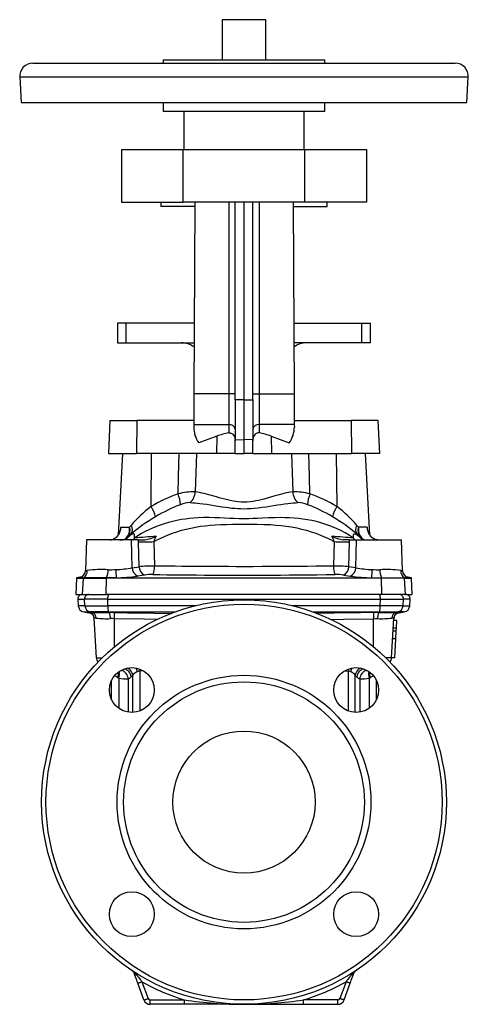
# Model space of a CAD drawing. Extents: x -14 to 602, y -33 to 702.
# Tile 4 of 4: x 397 to 602, y 252 to 702. Entities that reach past the tile are written whole.
import ezdxf

# ---------------------------------------------------------------- set-up
doc = ezdxf.new("R2010")
doc.units = 0
doc.layers.get('0').update_dxf_attribs({"linetype": 'CONTINUOUS'})

msp = doc.modelspace()

# ---------------------------------------------------------------- linework, layer by layer
at = {"color": 7, "linetype": 'CONTINUOUS'}
for p, q in [((489.97, 702.3), (489.97, 683.9)), ((509.97, 702.3), (489.97, 702.3)), ((509.97, 683.9), (509.97, 702.3)), ((403.47, 682.4), (482.74, 682.4)), ((462.97, 683.9), (462.97, 682.4)), ((462.97, 683.9), (536.37, 683.9)), ((482.74, 682.4), (596.47, 682.4)), ((536.37, 683.9), (536.97, 683.9)), ((536.97, 682.4), (536.97, 683.9)), ((397.47, 676.09), (398.09, 664.4)), ((397.47, 676.09), (481.67, 676.09)), ((481.67, 676.09), (602.46, 676.09)), ((601.84, 664.4), (602.46, 676.09)), ((398.09, 664.4), (481.78, 664.4)), ((462.97, 664.4), (462.97, 660.4)), ((481.78, 664.4), (601.84, 664.4)), ((536.97, 660.4), (536.97, 664.4)), ((462.97, 660.4), (536.37, 660.4)), ((472.47, 660.4), (472.47, 642.9)), ((527.47, 642.9), (527.47, 660.4)), ((536.37, 660.4), (536.97, 660.4)), ((443.97, 642.9), (443.97, 618.9)), ((443.97, 642.9), (472.21, 642.9)), ((472.21, 618.9), (472.21, 642.9)), ((472.21, 642.9), (527.72, 642.9)), ((527.72, 618.9), (527.72, 642.9)), ((527.72, 642.9), (555.97, 642.9)), ((555.97, 642.9), (555.97, 618.9)), ((443.97, 618.9), (472.21, 618.9)), ((461.97, 618.9), (461.97, 616.9)), ((527.72, 618.9), (472.21, 618.9)), ((477.47, 618.9), (477.04, 531.2)), ((492.97, 618.9), (492.97, 531.2)), ((495.97, 528.42), (495.97, 618.9)), ((499.97, 528.34), (499.97, 618.9)), ((503.97, 528.42), (503.97, 618.9)), ((506.97, 618.9), (506.97, 531.2)), ((522.47, 618.9), (522.89, 531.2)), ((555.97, 618.9), (527.72, 618.9)), ((537.97, 616.9), (537.97, 618.9)), ((477.46, 616.9), (461.97, 616.9)), ((522.47, 616.9), (537.97, 616.9)), ((442.22, 563.46), (442.22, 554.46)), ((446.05, 563.46), (442.22, 563.46)), ((477.2, 563.46), (446.05, 563.46)), ((446.05, 554.46), (446.05, 563.46)), ((522.73, 563.46), (553.88, 563.46)), ((553.88, 563.46), (557.72, 563.46)), ((553.88, 554.46), (553.88, 563.46)), ((557.72, 554.46), (557.72, 563.46)), ((442.22, 554.46), (446.05, 554.46)), ((446.05, 554.46), (477.15, 554.46)), ((553.88, 554.46), (522.78, 554.46)), ((557.72, 554.46), (553.88, 554.46)), ((492.97, 531.2), (477.04, 531.2)), ((495.97, 531.2), (492.97, 531.2)), ((492.97, 531.2), (492.97, 517.06)), ((495.97, 528.42), (495.97, 510.24)), ((499.97, 528.34), (495.97, 528.42)), ((499.97, 528.34), (503.97, 528.42)), ((499.97, 510.16), (499.97, 528.34)), ((503.97, 531.2), (506.97, 531.2)), ((503.97, 528.42), (503.97, 510.24)), ((506.97, 531.2), (506.97, 517.06)), ((506.97, 531.2), (522.89, 531.2)), ((438.62, 518.9), (437.97, 503.9)), ((438.62, 518.9), (451.06, 518.9)), ((451.06, 518.9), (450.82, 503.9)), ((476.98, 518.9), (451.06, 518.9)), ((522.95, 518.9), (548.87, 518.9)), ((561.31, 518.9), (548.87, 518.9)), ((548.87, 518.9), (549.11, 503.9)), ((561.97, 503.9), (561.31, 518.9)), ((476.97, 517.06), (476.97, 515.96)), ((476.97, 517.06), (492.97, 517.06)), ((492.97, 517.06), (492.97, 513.29)), ((522.96, 517.06), (506.97, 517.06)), ((506.97, 517.06), (506.97, 513.29)), ((522.96, 517.06), (522.97, 515.96)), ((487.59, 511.79), (479.32, 508.77)), ((487.59, 511.79), (487.47, 503.9)), ((495.97, 503.9), (495.97, 510.24)), ((495.97, 510.24), (499.97, 510.16)), ((503.97, 510.24), (499.97, 510.16)), ((499.97, 503.9), (499.97, 510.16)), ((503.97, 503.9), (503.97, 510.24)), ((512.34, 511.79), (520.61, 508.77)), ((512.34, 511.79), (512.47, 503.9)), ((437.97, 503.9), (450.82, 503.9)), ((444.47, 503.9), (442.51, 466.53)), ((487.47, 503.9), (450.82, 503.9)), ((457.47, 479.56), (457.69, 503.9)), ((478.19, 503.9), (477.68, 486.3)), ((495.97, 503.9), (487.47, 503.9)), ((495.97, 503.9), (499.97, 503.9)), ((503.97, 503.9), (499.97, 503.9)), ((503.97, 503.9), (512.47, 503.9)), ((512.47, 503.9), (549.11, 503.9)), ((521.74, 503.9), (522.25, 486.3)), ((542.47, 479.56), (542.24, 503.9)), ((561.97, 503.9), (549.11, 503.9)), ((557.42, 466.53), (555.47, 503.9)), ((443.71, 470.09), (447.62, 470.09)), ((447.62, 470.09), (448.34, 470.99)), ((552.31, 470.09), (551.59, 470.99)), ((556.22, 470.09), (552.31, 470.09)), ((427.97, 464.4), (427.47, 450.29)), ((448.61, 464.4), (427.97, 464.4)), ((445.33, 464.48), (445.15, 464.46)), ((446.36, 465.02), (446.34, 464.99)), ((451.68, 464.4), (448.61, 464.4)), ((448.87, 451.61), (448.61, 464.4)), ((449.86, 465.17), (449.85, 465.12)), ((451.68, 464.4), (454.61, 464.4)), ((451.68, 463.38), (451.68, 464.4)), ((548.25, 464.4), (545.32, 464.4)), ((548.25, 464.4), (551.32, 464.4)), ((548.25, 463.38), (548.25, 464.4)), ((550.07, 465.17), (550.08, 465.12)), ((551.06, 451.61), (551.32, 464.4)), ((551.32, 464.4), (571.97, 464.4)), ((553.57, 465.02), (553.59, 464.99)), ((554.6, 464.48), (554.78, 464.46)), ((572.46, 450.29), (571.97, 464.4)), ((451.99, 452.08), (451.68, 463.38)), ((458.76, 463.54), (459.05, 452.39)), ((541.17, 463.54), (540.88, 452.39)), ((547.94, 452.08), (548.25, 463.38)), ((448.87, 451.61), (451.99, 452.08)), ((551.06, 451.61), (547.94, 452.08)), ((423.48, 446.9), (423.09, 439.4)), ((425.93, 447.4), (423.48, 446.97)), ((423.48, 446.97), (423.48, 446.9)), ((424.82, 446.97), (423.48, 446.97)), ((423.48, 446.9), (426.59, 446.9)), ((426.59, 446.97), (424.82, 446.97)), ((425.13, 447.04), (425.16, 447.05)), ((426.2, 439.4), (426.59, 446.9)), ((437.07, 446.97), (426.59, 446.97)), ((426.59, 446.97), (426.59, 446.9)), ((426.59, 446.9), (437.07, 446.9)), ((437, 439.4), (437.07, 446.9)), ((441.62, 446.97), (437.07, 446.97)), ((437.07, 446.97), (437.07, 446.9)), ((562.86, 446.9), (437.07, 446.9)), ((441.62, 446.97), (558.31, 446.97)), ((454.43, 448.28), (451.31, 447.81)), ((545.5, 448.28), (548.62, 447.81)), ((558.31, 446.97), (562.86, 446.97)), ((562.86, 446.97), (573.35, 446.97)), ((562.86, 446.97), (562.86, 446.9)), ((573.35, 446.9), (562.86, 446.9)), ((562.93, 439.4), (562.86, 446.9)), ((573.35, 446.97), (575.11, 446.97)), ((573.35, 446.97), (573.35, 446.9)), ((573.35, 446.9), (576.45, 446.9)), ((573.73, 439.4), (573.35, 446.9)), ((576.45, 446.97), (574.01, 447.4)), ((574.8, 447.04), (574.77, 447.05)), ((576.45, 446.97), (575.11, 446.97)), ((576.45, 446.9), (576.45, 446.97)), ((576.84, 439.4), (576.45, 446.9)), ((423.09, 439.4), (426.2, 439.4)), ((424.08, 437.3), (424.24, 434.22)), ((424.08, 437.3), (427.09, 437.3)), ((426.2, 439.4), (437, 439.4)), ((437.67, 437.3), (427.09, 437.3)), ((427.25, 434.22), (427.09, 437.3)), ((562.93, 439.4), (437, 439.4)), ((437.67, 437.3), (562.27, 437.3)), ((437.69, 434.22), (437.67, 437.3)), ((562.24, 434.22), (562.27, 437.3)), ((562.27, 437.3), (572.84, 437.3)), ((573.73, 439.4), (562.93, 439.4)), ((572.68, 434.22), (572.84, 437.3)), ((575.85, 437.3), (572.84, 437.3)), ((573.73, 439.4), (576.84, 439.4)), ((575.69, 434.22), (575.85, 437.3)), ((427.25, 434.22), (424.24, 434.22)), ((427.25, 434.22), (437.69, 434.22)), ((477.83, 434.22), (437.69, 434.22)), ((562.24, 434.22), (522.1, 434.22)), ((572.68, 434.22), (562.24, 434.22)), ((572.68, 434.22), (575.69, 434.22)), ((426.71, 431.42), (429.08, 431)), ((426.71, 431.42), (429.68, 431.42)), ((438.09, 431.42), (429.68, 431.42)), ((430.18, 431.33), (429.68, 431.42)), ((432.49, 410.39), (431.53, 428.56)), ((438.09, 431.42), (468.59, 431.42)), ((438.36, 431.12), (438.09, 431.42)), ((440.74, 415.45), (440.72, 428.3)), ((531.34, 431.42), (561.84, 431.42)), ((559.19, 415.45), (559.21, 428.3)), ((561.57, 431.12), (561.84, 431.42)), ((561.84, 431.42), (570.25, 431.42)), ((567.44, 410.39), (568.4, 428.56)), ((569.75, 431.33), (570.25, 431.42)), ((573.22, 431.42), (570.25, 431.42)), ((570.85, 431), (573.22, 431.42)), ((569.66, 423.95), (568.16, 423.95)), ((569.84, 427.51), (568.34, 427.51)), ((569.58, 422.58), (569.66, 423.95)), ((569.66, 423.95), (569.84, 427.51)), ((569.4, 419.16), (567.9, 419.16)), ((569.58, 422.58), (568.08, 422.58)), ((568.94, 410.39), (569.4, 419.16)), ((569.4, 419.16), (569.58, 422.58)), ((432.49, 410.39), (435.14, 410.39)), ((567.44, 410.39), (564.79, 410.39)), ((568.94, 410.39), (567.44, 410.39)), ((442.75, 401.05), (442.33, 401.3)), ((442.75, 401.05), (442.75, 387.32)), ((449.14, 402.37), (448.45, 401.68)), ((449.14, 385.43), (449.14, 402.37)), ((453.87, 404.51), (452.33, 404.32)), ((452.33, 404.32), (452.33, 386.08)), ((546.06, 404.51), (547.6, 404.32)), ((547.6, 404.32), (547.6, 386.08)), ((550.79, 385.43), (550.79, 402.37)), ((550.79, 402.37), (551.48, 401.68)), ((557.18, 401.05), (557.6, 401.3)), ((557.18, 401.05), (557.18, 387.32)), ((439.47, 391.22), (439.47, 400.12)), ((447.04, 400.77), (447.04, 385.55)), ((552.89, 400.77), (552.89, 385.55)), ((560.47, 391.22), (560.47, 400.12)), ((454.25, 253.88), (451.47, 261.52)), ((453.34, 262.2), (456.13, 254.56)), ((546.59, 262.2), (543.8, 254.56)), ((545.68, 253.88), (548.47, 261.52)), ((457.07, 253.9), (472.76, 253.9)), ((457.07, 251.9), (457.07, 253.9)), ((472.76, 251.9), (472.76, 253.9)), ((527.17, 251.9), (527.17, 253.9)), ((542.86, 253.9), (527.17, 253.9)), ((542.86, 251.9), (542.86, 253.9)), ((472.76, 251.9), (457.07, 251.9)), ((499.97, 251.9), (472.76, 251.9)), ((499.97, 251.9), (527.17, 251.9)), ((527.17, 251.9), (542.86, 251.9))]:
    msp.add_line(p, q, dxfattribs=at)
for points in [[(477.04, 531.2), (477.04, 530.45), (477.03, 529.71), (477.03, 528.96), (477.02, 528.22), (477.02, 527.48), (477.02, 526.75), (477.01, 526.03), (477.01, 525.31), (477.01, 524.6), (477, 523.9), (477, 523.2), (477, 522.52), (476.99, 521.86), (476.99, 521.2), (476.99, 520.56), (476.98, 519.94), (476.98, 519.33), (476.98, 518.73), (476.98, 518.16), (476.97, 517.6), (476.97, 517.06)], [(522.89, 531.2), (522.89, 530.45), (522.9, 529.71), (522.9, 528.96), (522.91, 528.22), (522.91, 527.48), (522.91, 526.75), (522.92, 526.03), (522.92, 525.31), (522.92, 524.6), (522.93, 523.9), (522.93, 523.2), (522.93, 522.52), (522.94, 521.86), (522.94, 521.2), (522.94, 520.56), (522.95, 519.94), (522.95, 519.33), (522.95, 518.73), (522.95, 518.16), (522.96, 517.6), (522.96, 517.06)], [(492.97, 513.29), (493.31, 513.33), (493.67, 513.31), (494.01, 513.23), (494.34, 513.08), (494.63, 512.9), (494.9, 512.66), (495.23, 512.27), (495.5, 511.81), (495.65, 511.48), (495.76, 511.14), (495.85, 510.78), (495.92, 510.41), (495.97, 509.69)], [(506.97, 513.29), (506.62, 513.33), (506.26, 513.31), (505.92, 513.23), (505.59, 513.08), (505.3, 512.9), (505.03, 512.66), (504.7, 512.27), (504.43, 511.81), (504.28, 511.48), (504.17, 511.14), (504.08, 510.78), (504.01, 510.41), (503.97, 509.69)], [(469.81, 485.42), (470.01, 493.37), (470.27, 503.9)], [(530.12, 485.42), (529.92, 493.37), (529.66, 503.9)], [(522.25, 486.3), (521.29, 486.17), (520.29, 486), (519.27, 485.8), (518.22, 485.56), (517.11, 485.28), (515.97, 484.98), (514.8, 484.65), (513.62, 484.31), (512.13, 483.87), (510.61, 483.43), (509.05, 483.01), (507.84, 482.69), (506.6, 482.4), (505.35, 482.14), (504.08, 481.93), (502.72, 481.75), (501.35, 481.65), (499.97, 481.61), (498.73, 481.64), (497.49, 481.73), (496.27, 481.87), (494.97, 482.07), (493.68, 482.33), (492.41, 482.62), (491.16, 482.93), (489.89, 483.27), (488.64, 483.63), (487.41, 483.99), (486.2, 484.34), (485.07, 484.67), (483.96, 484.98), (482.87, 485.27), (481.8, 485.54), (480.73, 485.78), (479.68, 486), (478.67, 486.17), (477.68, 486.3)], [(475.33, 481.41), (475.53, 481.41), (476.56, 481.36), (477.61, 481.29), (478.7, 481.19), (479.81, 481.06), (481.36, 480.86), (482.96, 480.62), (484.58, 480.37), (486.36, 480.07), (488.18, 479.78), (490.02, 479.49), (491.44, 479.28), (492.88, 479.09), (494.33, 478.92), (495.79, 478.79), (497.18, 478.69), (498.57, 478.63), (499.97, 478.61), (501.52, 478.64), (503.07, 478.71), (504.61, 478.83), (506.43, 479.01), (508.23, 479.24), (510.02, 479.5), (511.78, 479.78), (513.52, 480.07), (515.23, 480.35), (516.87, 480.61), (518.48, 480.85), (520.05, 481.05), (521.23, 481.19), (522.39, 481.29), (523.51, 481.37), (524.6, 481.41)], [(550.07, 465.17), (548.19, 466.39), (546.26, 467.52), (544.27, 468.57), (542.49, 469.42), (540.66, 470.21), (538.81, 470.93), (536.93, 471.58), (535.02, 472.17), (533.03, 472.7), (531.01, 473.16), (528.97, 473.55), (526.92, 473.87), (524.85, 474.13), (522.82, 474.31), (520.78, 474.44), (518.74, 474.51), (516.69, 474.53), (513.96, 474.5), (511.22, 474.4), (508.48, 474.27), (506.35, 474.17), (504.22, 474.08), (502.1, 474.01), (499.97, 473.99), (497.73, 474.02), (495.5, 474.09), (493.27, 474.18), (491.04, 474.29), (488.82, 474.4), (486.59, 474.48), (484.02, 474.53), (481.45, 474.52), (478.89, 474.43), (476.97, 474.3), (475.06, 474.13), (473.16, 473.89), (471.27, 473.61), (469.31, 473.24), (467.35, 472.81), (465.42, 472.31), (463.51, 471.75), (461.72, 471.15), (459.95, 470.48), (458.21, 469.76), (456.5, 468.98), (454.79, 468.12), (453.11, 467.2), (451.46, 466.21), (449.86, 465.17)], [(458.76, 463.54), (460.34, 464.39), (461.95, 465.19), (463.59, 465.94), (465.25, 466.63), (467.27, 467.41), (469.33, 468.1), (471.41, 468.73), (473.52, 469.29), (475.64, 469.77), (477.84, 470.2), (480.05, 470.55), (482.28, 470.84), (484.52, 471.07), (486.77, 471.24), (489.4, 471.38), (492.04, 471.46), (494.68, 471.51), (497.32, 471.52), (499.97, 471.52), (502.98, 471.52), (506, 471.5), (509.01, 471.43), (512.02, 471.31), (514.45, 471.15), (516.88, 470.93), (519.29, 470.63), (521.69, 470.27), (524.08, 469.82), (526.29, 469.32), (528.48, 468.74), (530.64, 468.09), (532.78, 467.36), (534.94, 466.53), (537.06, 465.62), (539.14, 464.62), (541.17, 463.54)], [(438.83, 464.4), (439.35, 464.44), (439.87, 464.55)], [(449.86, 465.17), (449.93, 465.7), (449.97, 466.16), (449.96, 466.43), (449.92, 466.66), (449.86, 466.85), (449.76, 466.99), (449.6, 467.1), (449.4, 467.13), (449.16, 467.1), (448.92, 467.01), (448.66, 466.88), (448.38, 466.71), (448.05, 466.48), (447.7, 466.21), (447.34, 465.91), (446.97, 465.58), (446.65, 465.29), (446.34, 464.99)], [(449.37, 464.4), (449.46, 464.42), (449.54, 464.45), (449.61, 464.52), (449.68, 464.6), (449.77, 464.79), (449.83, 465.04), (449.85, 465.12)], [(550.07, 465.17), (550, 465.7), (549.97, 466.16), (549.98, 466.43), (550.01, 466.66), (550.08, 466.85), (550.17, 466.99), (550.33, 467.1), (550.53, 467.13), (550.77, 467.1), (551.01, 467.01), (551.27, 466.88), (551.55, 466.71), (551.88, 466.48), (552.23, 466.21), (552.59, 465.91), (552.97, 465.58), (553.28, 465.29), (553.59, 464.99)], [(550.56, 464.4), (550.47, 464.42), (550.39, 464.45), (550.32, 464.52), (550.25, 464.6), (550.17, 464.79), (550.1, 465.04), (550.08, 465.12)], [(561.1, 464.4), (560.58, 464.44), (560.06, 464.55)], [(540.88, 452.39), (536.86, 452.33), (532.82, 452.28), (528.76, 452.24), (524.7, 452.2), (520.63, 452.16), (516.51, 452.14), (512.38, 452.12), (508.24, 452.1), (504.1, 452.09), (499.97, 452.09), (496.42, 452.09), (492.88, 452.1), (489.33, 452.11), (485.79, 452.12), (482.24, 452.14), (478.7, 452.17), (475.16, 452.2), (471.62, 452.23), (468.47, 452.27), (465.32, 452.3), (462.18, 452.34), (459.05, 452.39)], [(424.82, 446.97), (425.1, 447.04), (425.27, 447.08)], [(424.82, 446.97), (425.12, 447.04), (425.13, 447.04)], [(427.48, 450.29), (427.48, 450.24), (427.5, 450.19), (427.56, 450.15), (427.64, 450.12), (427.73, 450.12), (427.85, 450.14), (427.99, 450.17), (428.15, 450.22), (428.35, 450.29)], [(458.34, 448.52), (461.53, 448.47), (464.72, 448.43), (467.92, 448.4), (471.13, 448.36), (474.71, 448.33), (478.29, 448.3), (481.88, 448.27), (485.48, 448.25), (489.1, 448.24), (492.72, 448.23), (496.34, 448.22), (499.97, 448.22), (504.13, 448.22), (508.3, 448.23), (512.47, 448.25), (516.63, 448.27), (520.78, 448.29), (524.96, 448.33), (529.14, 448.37), (533.3, 448.41), (537.45, 448.46), (541.59, 448.52)], [(572.46, 450.29), (572.46, 450.24), (572.43, 450.19), (572.38, 450.15), (572.3, 450.12), (572.2, 450.12), (572.08, 450.14), (571.94, 450.17), (571.78, 450.22), (571.58, 450.29)], [(575.11, 446.97), (574.83, 447.04), (574.67, 447.08)], [(575.11, 446.97), (574.81, 447.04), (574.8, 447.04)], [(429.05, 431.36), (429.06, 431.21), (429.07, 431.12), (429.07, 431.05), (429.08, 431.01), (429.08, 431)], [(440.72, 428.3), (439.82, 428.32), (438.93, 428.32)], [(440.72, 431.1), (446.72, 430.97), (458.71, 430.76), (466.61, 430.67)], [(460.28, 427.95), (454.29, 428.04), (440.72, 428.3)], [(559.21, 431.1), (553.21, 430.97), (541.22, 430.76), (533.31, 430.67)], [(539.63, 427.95), (545.64, 428.04), (559.21, 428.3)], [(559.21, 428.3), (560.11, 428.32), (561, 428.32)], [(570.88, 431.36), (570.87, 431.21), (570.86, 431.12), (570.86, 431.05), (570.85, 431.01), (570.85, 431)], [(442.33, 401.3), (442.03, 401.48), (441.75, 401.67), (441.47, 401.84), (441.21, 402), (440.97, 402.16), (440.83, 402.24)], [(557.6, 401.3), (557.9, 401.48), (558.18, 401.67), (558.46, 401.84), (558.72, 402), (558.96, 402.16), (559.1, 402.24)], [(451.47, 261.52), (451.2, 262.26), (450.93, 262.99), (450.66, 263.74), (450.39, 264.47), (450.25, 264.85), (450.12, 265.22), (449.98, 265.59), (449.86, 265.94)], [(548.47, 261.52), (548.73, 262.26), (549, 262.99), (549.27, 263.74), (549.54, 264.47), (549.68, 264.85), (549.81, 265.22), (549.95, 265.59), (550.07, 265.94)], [(450.95, 265.36), (451.35, 264.83), (451.75, 264.29), (452.14, 263.78), (452.54, 263.26), (452.94, 262.73), (453.34, 262.2)], [(451.47, 261.52), (451.48, 261.52), (451.52, 261.54), (451.59, 261.56), (451.68, 261.6), (451.8, 261.64), (451.94, 261.69), (452.1, 261.75), (452.28, 261.82), (452.47, 261.89), (452.68, 261.96), (452.89, 262.04), (453.12, 262.12), (453.34, 262.2)], [(548.98, 265.36), (548.58, 264.83), (548.18, 264.29), (547.79, 263.78), (547.39, 263.26), (546.99, 262.73), (546.59, 262.2)], [(548.47, 261.52), (548.45, 261.52), (548.41, 261.54), (548.34, 261.56), (548.25, 261.6), (548.13, 261.64), (547.99, 261.69), (547.83, 261.75), (547.65, 261.82), (547.46, 261.89), (547.25, 261.96), (547.04, 262.04), (546.81, 262.12), (546.59, 262.2)], [(454.25, 253.88), (454.26, 253.88), (454.3, 253.9), (454.37, 253.92), (454.46, 253.96), (454.58, 254), (454.72, 254.05), (454.88, 254.11), (455.06, 254.17), (455.25, 254.24), (455.46, 254.32), (455.68, 254.4), (455.9, 254.48), (456.13, 254.56)], [(545.68, 253.88), (545.67, 253.88), (545.63, 253.9), (545.56, 253.92), (545.47, 253.96), (545.35, 254), (545.21, 254.05), (545.05, 254.11), (544.87, 254.17), (544.68, 254.24), (544.47, 254.32), (544.25, 254.4), (544.03, 254.48), (543.8, 254.56)]]:
    msp.add_lwpolyline(points, dxfattribs=at)
for centre, radius in [((499.97, 344.4), 92.5), ((499.97, 344.4), 90.5), ((448.7, 395.67), 10.25), ((551.23, 395.67), 10.25), ((499.97, 344.4), 58), ((499.97, 344.4), 55), ((499.97, 344.4), 32.5), ((448.7, 293.14), 10.25), ((551.23, 293.14), 10.25)]:
    msp.add_circle(centre, radius, dxfattribs=at)
for centre, radius, start, end in [((403.47, 676.4), 6, 90, 183), ((596.47, 676.4), 6, 357, 90), ((471.35, 544.46), 10, 54.5663, 90), ((528.58, 544.46), 10, 90, 125.4337), ((488.97, 515.9), 12, 179.7219, 216.4899), ((493.33, 514.4), 2.69, 11.6284, 97.8429), ((506.6, 514.4), 2.69, 82.1571, 168.3716), ((510.97, 515.9), 12, 323.5101, 0.2781), ((499.97, 477.9), 36.08, 101.1904, 110.0663), ((499.96, 477.9), 36.08, 69.9337, 78.8096), ((495.06, 416.35), 73.55, 110.08, 120.7399), ((477.28, 454.17), 32.13, 89.281, 103.4485), ((453.95, 479.07), 17.08, 4.6446, 21.8314), ((470.67, 486.67), 7.02, 311.5134, 357.0083), ((529.26, 486.67), 7.02, 182.9917, 228.4866), ((522.65, 454.17), 32.13, 76.5515, 90.719), ((545.98, 479.07), 17.08, 158.1686, 175.3554), ((504.87, 416.35), 73.55, 59.2601, 69.92), ((495.91, 429.5), 63.12, 127.5234, 138.9082), ((443.27, 470.37), 16.92, 15.6739, 32.9284), ((495.37, 415.4), 69.48, 110.5559, 121.0319), ((475.81, 468.86), 12.56, 92.1862, 112.6148), ((524.13, 468.86), 12.56, 67.3852, 87.8138), ((504.56, 415.4), 69.48, 58.9681, 69.4441), ((556.66, 470.37), 16.92, 147.0716, 164.3261), ((504.02, 429.5), 63.12, 41.0918, 52.4766), ((495.68, 412.55), 72.09, 120.0788, 131.0741), ((504.25, 412.55), 72.09, 48.9259, 59.9212), ((437.79, 470.09), 5.92, 290.5959, 359.9971), ((441.66, 469.22), 6.02, 317.9428, 8.2753), ((443.09, 468.49), 4.81, 321.4845, 19.4149), ((445.4, 468.96), 3.57, 324.7807, 34.6215), ((554.53, 468.96), 3.57, 145.3785, 215.2193), ((556.84, 468.49), 4.81, 160.5851, 218.5155), ((558.27, 469.22), 6.02, 171.7247, 222.0572), ((562.14, 470.09), 5.92, 180.0029, 249.4041), ((442.47, 519.07), 54.67, 270.7088, 272.8141), ((443.16, 468.19), 4.22, 298.1449, 314.7825), ((444.98, 466.41), 1.96, 280.2458, 314.8259), ((445.06, 466.28), 1.82, 278.5258, 314.7688), ((446.07, 466.32), 1.13, 273.1585, 313.321), ((499.97, 411.14), 76, 132.8088, 134.8538), ((495.13, 13.57), 453.82, 94.4692, 95.7261), ((452.78, 479.38), 15.09, 276.9653, 297.5921), ((473.18, 459.11), 15.08, 152.7964, 162.9336), ((547.15, 479.38), 15.09, 242.4079, 263.0347), ((504.8, 13.57), 453.82, 84.2739, 85.5308), ((526.75, 459.11), 15.08, 17.0664, 27.2036), ((499.97, 411.14), 76, 45.1462, 47.1912), ((553.86, 466.32), 1.13, 226.679, 266.8415), ((554.95, 466.41), 1.96, 225.1741, 259.7542), ((554.87, 466.28), 1.82, 225.2312, 261.4742), ((556.77, 468.19), 4.22, 225.2175, 241.8551), ((557.47, 519.07), 54.67, 267.1859, 269.2912), ((447.61, 806.49), 343.13, 270.6796, 271.8619), ((552.32, 806.49), 343.13, 268.1381, 269.3204), ((435.03, 406.33), 44.46, 86.3945, 98.6466), ((430.44, 450.26), 7.4, 333.6304, 3.4484), ((438.58, 505.21), 54.51, 269.2058, 272.941), ((439.38, 502.5), 51.77, 272.2169, 280.5642), ((484.9, 451.56), 43.53, 181.0318, 186.0447), ((453.08, 451.64), 4.21, 180.3309, 245.1699), ((459.4, 362.5), 89.89, 90.2245, 94.7299), ((456.2, 452.1), 4.21, 180.2895, 245.0964), ((451.3, 451.81), 7.78, 334.9764, 4.2742), ((548.64, 451.81), 7.78, 175.7258, 205.0236), ((540.53, 362.5), 89.89, 85.2701, 89.7755), ((543.73, 452.1), 4.21, 294.9036, 359.7105), ((546.85, 451.64), 4.21, 294.8301, 359.6691), ((560.55, 502.5), 51.77, 259.4358, 267.7831), ((515.03, 451.56), 43.53, 353.9553, 358.9682), ((561.35, 505.21), 54.51, 267.059, 270.7942), ((569.49, 450.26), 7.4, 176.5516, 206.3696), ((564.9, 406.33), 44.46, 81.3534, 93.6055), ((424.08, 450.26), 3.39, 288.4461, 0.3935), ((424.48, 450.22), 3.87, 302.9572, 1.0336), ((439.16, 531.86), 84.92, 271.6576, 278.2284), ((457.87, 423.69), 24.83, 88.9185, 97.9738), ((542.06, 423.69), 24.83, 82.0262, 91.0815), ((560.77, 531.86), 84.92, 261.7716, 268.3424), ((575.45, 450.22), 3.87, 178.9664, 237.0428), ((575.87, 450.28), 3.41, 179.8987, 251.273), ((426.07, 437.4), 2, 90, 183), ((429.07, 437.42), 1.98, 90.6038, 183.5139), ((441.23, 437.83), 3.61, 154.1742, 188.5103), ((558.7, 437.83), 3.61, 351.4897, 25.8258), ((570.86, 437.42), 1.98, 356.4861, 89.3962), ((573.86, 437.4), 2, 357, 90), ((427.23, 434.37), 3, 183, 260), ((430.23, 434.35), 2.98, 182.5311, 259.3588), ((444.3, 433.73), 6.63, 175.7729, 200.3863), ((555.63, 433.73), 6.63, 339.6137, 4.2271), ((569.7, 434.35), 2.98, 280.6412, 357.4689), ((572.7, 434.37), 3, 280, 357), ((429.5, 427.5), 3.88, 79.9086, 96.6933), ((428.54, 428.41), 3, 3.0084, 80.149), ((428.56, 428.05), 3, 3, 79.9974), ((436.52, 518.17), 87.07, 265.8268, 271.2122), ((429.55, 428.55), 2.85, 359.6212, 77.0337), ((431.9, 426.86), 1.74, 73.4188, 102.1204), ((437.44, 483.46), 55.16, 264.7505, 271.5422), ((439.08, 360.1), 71.02, 88.6794, 90.5814), ((433.81, 428.74), 5.14, 355.278, 27.538), ((400.45, 429.73), 40.29, 357.97, 1.9486), ((599.48, 429.73), 40.29, 178.0514, 182.03), ((560.85, 360.1), 71.02, 89.4186, 91.3206), ((566.12, 428.74), 5.14, 152.462, 184.722), ((562.49, 483.46), 55.16, 268.4578, 275.2495), ((563.41, 518.17), 87.07, 268.7878, 274.1732), ((570.39, 428.55), 2.85, 102.9663, 180.3788), ((568.03, 426.86), 1.74, 77.8796, 106.5812), ((571.37, 428.05), 3, 100.0028, 177), ((571.39, 428.41), 3, 99.851, 176.9916), ((570.43, 427.5), 3.88, 83.3067, 100.0914), ((435.48, 410.54), 3, 183, 222.7587), ((564.45, 410.54), 3, 317.2413, 357), ((444.8, 401.8), 4.38, 7.4634, 63.8146), ((443.32, 402.82), 7.92, 8.3486, 21.5649), ((556.62, 402.82), 7.92, 158.4351, 171.6514), ((555.13, 401.8), 4.38, 116.1854, 172.5366), ((436.57, 403.08), 6.04, 342.774, 7.4753), ((436.92, 402.9), 6.12, 342.4786, 11.5845), ((446.02, 417.57), 16.83, 258.7961, 273.4872), ((443.74, 405.17), 0.595, 262.7954, 295.7834), ((443.06, 406.11), 1.74, 302.2731, 318.812), ((442.92, 400.65), 4.12, 1.5388, 74.9264), ((444.11, 401.11), 4.38, 7.4665, 74.4785), ((445.79, 404.21), 3.66, 289.9375, 316.3823), ((452.28, 400.48), 3.66, 108.0191, 148.966), ((453.96, 396.83), 7.67, 102.3121, 111.5325), ((435.38, 402.57), 17.03, 5.9038, 9.2261), ((564.55, 402.57), 17.03, 170.7739, 174.0962), ((545.97, 396.83), 7.67, 68.4675, 77.6879), ((547.65, 400.48), 3.66, 31.034, 71.9809), ((555.82, 401.11), 4.38, 105.5215, 172.5335), ((554.14, 404.21), 3.66, 223.6177, 250.0625), ((557.01, 400.65), 4.12, 105.0736, 178.4612), ((553.91, 417.57), 16.83, 266.5128, 281.2039), ((556.87, 406.11), 1.74, 221.188, 237.7269), ((556.19, 405.17), 0.595, 244.2166, 277.2046), ((563.02, 402.9), 6.12, 168.4155, 197.5214), ((563.36, 403.08), 6.04, 172.5247, 197.226), ((447.04, 264.91), 3, 19.9891, 56.3547), ((443.56, 259.52), 9.42, 38.321, 56.9391), ((450.85, 266.48), 1.13, 208.7268, 275.2603), ((556.37, 259.52), 9.42, 123.0609, 141.679), ((549.08, 266.48), 1.13, 264.7397, 331.2732), ((552.89, 264.91), 3, 123.6453, 160.0109), ((499.97, 344.4), 94.5, 240.4396, 253.27), ((499.97, 344.4), 94.5, 286.73, 299.5604), ((457.07, 254.9), 3, 200, 270), ((457.07, 254.9), 1, 200, 270), ((500.25, 441.78), 189.88, 261.6763, 269.9139), ((499.68, 441.78), 189.88, 270.0861, 278.3237), ((542.86, 254.9), 1, 270, 340), ((542.86, 254.9), 3, 270, 340)]:
    msp.add_arc(centre, radius, start, end, dxfattribs=at)

doc.saveas('drawing.dxf')
